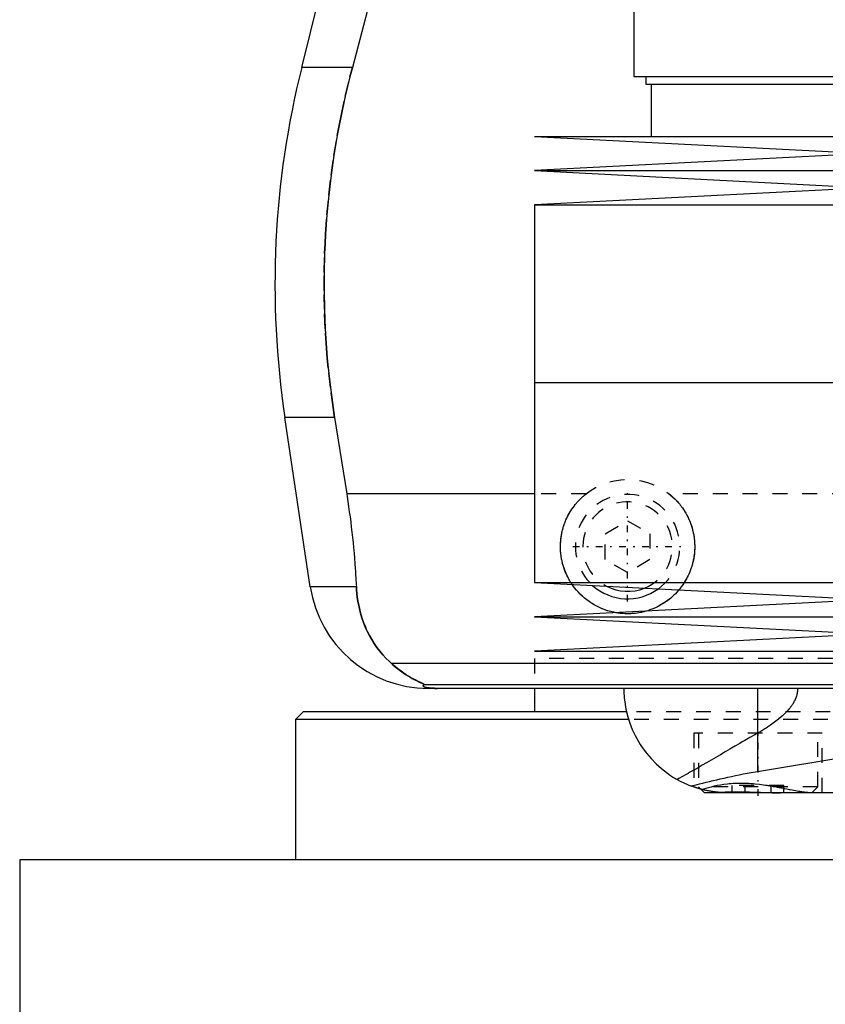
# Model space of a CAD drawing. Extents: x -90 to 90, y -319 to 827.
# Tile 3 of 11: x -80 to -25, y -21 to 45. Entities that reach past the tile are written whole.
import ezdxf

# ---------------------------------------------------------------- set-up
doc = ezdxf.new("R2010")
doc.units = 0
doc.linetypes.add('CENTER', pattern=[1.5, 0.45, -0.5, 0.05, -0.5])
doc.linetypes.add('DASHED', pattern=[2, 1, -1])
for name, color, linetype in [('AM_0', 7, 'CONTINUOUS'), ('AM_3', 7, 'DASHED'), ('AM_7', 7, 'CENTER')]:
    doc.layers.add(name, color=color, linetype=linetype)

msp = doc.modelspace()

# ---------------------------------------------------------------- linework, layer by layer
at = {"layer": 'AM_0', "color": 7, "linetype": 'CONTINUOUS'}
for p, q in [((-60.596, 41.616), (-57.893, 52.426)), ((-38.325, 50), (-38.325, 41)), ((-55.781, 46.968), (-57.2, 41.616)), ((-57.2, 41.616), (-60.596, 41.616)), ((-38.325, 41), (38.325, 41)), ((-37.525, 41), (-37.525, 40.5)), ((-37.525, 40.5), (37.525, 40.5)), ((-37.175, 40.5), (-37.175, 37)), ((-45, 37), (-22.5, 35.85)), ((-45, 37), (45, 37)), ((-22.5, 35.85), (-45, 34.7)), ((-45, 34.7), (-22.5, 33.55)), ((-45, 34.7), (45, 34.7)), ((-22.5, 33.55), (-45, 32.4)), ((-45, 32.4), (-45, 20.5)), ((-45, 32.4), (45, 32.4)), ((-45, 20.5), (45, 20.5)), ((-45, 20.5), (-45, 7.1)), ((-45, 20.5), (0, 20.5)), ((-60.021, 6.813), (-61.724, 18.159)), ((-58.394, 18.159), (-61.724, 18.159)), ((-58.394, 18.159), (-57.58, 13.032)), ((-45, 13.032), (-57.58, 13.032)), ((-56.932, 6.813), (-60.021, 6.813)), ((-45, 7.1), (-22.5, 5.95)), ((-45, 7.1), (45, 7.1)), ((-22.5, 5.95), (-45, 4.8)), ((-45, 4.8), (-22.5, 3.65)), ((-45, 4.8), (45, 4.8)), ((-22.5, 3.65), (-45, 2.5)), ((-45, 2.5), (45, 2.5)), ((-54.6, 1.693), (-21.4, 1.693)), ((-52.378, 0.254), (-22.9, 0.254)), ((-23.7, 0), (-52.11, 0)), ((-45, 0), (-45, -1.58)), ((-30.043, 0), (-30.043, -5.574)), ((-60.5, -1.58), (-61, -2.08)), ((-38.837, -1.58), (-60.5, -1.58)), ((-61, -2.08), (-61, -11.5)), ((-38.684, -2.08), (-61, -2.08)), ((-30.043, -5.574), (-23.712, -4.524)), ((-33.848, -6.752), (-33.6, -7)), ((-23.732, -7), (-33.6, -7)), ((-79.5, -11.5), (-79.5, -28.2)), ((-20.023, -11.5), (-79.5, -11.5))]:
    msp.add_line(p, q, dxfattribs=at)
for points in [[(-57.2, 41.616, 0), (-57.366, 40.978, 0), (-57.676, 39.685, 0), (-57.958, 38.376, 0), (-58.088, 37.717, 0), (-58.21, 37.055, 0), (-58.431, 35.726, 0), (-58.62, 34.395, 0), (-58.777, 33.067, 0), (-58.902, 31.746, 0), (-58.995, 30.438, 0), (-59.03, 29.791, 0), (-59.057, 29.149, 0), (-59.089, 27.883, 0), (-59.094, 26.642, 0), (-59.071, 25.384, 0), (-59.018, 24.102, 0), (-58.935, 22.799, 0), (-58.882, 22.142, 0), (-58.821, 21.482, 0), (-58.674, 20.156, 0), (-58.495, 18.825, 0), (-58.394, 18.159, 0)], [(-57.58, 13.032, 0), (-57.553, 12.861, 0), (-57.501, 12.52, 0), (-57.451, 12.18, 0), (-57.427, 12.01, 0), (-57.403, 11.84, 0), (-57.357, 11.498, 0), (-57.313, 11.155, 0), (-57.27, 10.81, 0), (-57.23, 10.464, 0), (-57.191, 10.117, 0), (-57.173, 9.943, 0), (-57.155, 9.769, 0), (-57.12, 9.42, 0), (-57.088, 9.071, 0), (-57.058, 8.723, 0), (-57.03, 8.374, 0), (-57.004, 8.026, 0), (-56.992, 7.852, 0), (-56.981, 7.678, 0), (-56.96, 7.331, 0), (-56.941, 6.985, 0), (-56.932, 6.813, 0)], [(-56.932, 6.813, 0), (-56.922, 6.646, 0), (-56.893, 6.315, 0), (-56.85, 5.988, 0), (-56.824, 5.825, 0), (-56.795, 5.664, 0), (-56.727, 5.345, 0), (-56.647, 5.031, 0), (-56.554, 4.722, 0), (-56.448, 4.418, 0), (-56.329, 4.121, 0), (-56.266, 3.975, 0), (-56.199, 3.83, 0), (-56.056, 3.547, 0), (-55.9, 3.271, 0), (-55.733, 3.003, 0), (-55.554, 2.744, 0), (-55.363, 2.494, 0), (-55.263, 2.372, 0), (-55.16, 2.253, 0), (-54.945, 2.021, 0), (-54.718, 1.8, 0), (-54.6, 1.693, 0)], [(-39.579, 5.077, 0), (-39.678, 5.097, 0), (-39.874, 5.143, 0), (-40.069, 5.198, 0), (-40.165, 5.228, 0), (-40.261, 5.261, 0), (-40.45, 5.333, 0), (-40.635, 5.414, 0), (-40.816, 5.502, 0), (-40.993, 5.599, 0), (-41.163, 5.702, 0), (-41.247, 5.756, 0), (-41.328, 5.812, 0), (-41.487, 5.928, 0), (-41.638, 6.049, 0), (-41.782, 6.175, 0), (-41.919, 6.305, 0), (-42.051, 6.441, 0), (-42.115, 6.512, 0), (-42.177, 6.584, 0), (-42.299, 6.734, 0), (-42.416, 6.89, 0), (-42.472, 6.97, 0)], [(-35.306, 6.604, 0), (-35.352, 6.55, 0), (-35.447, 6.444, 0), (-35.544, 6.343, 0), (-35.593, 6.293, 0), (-35.643, 6.245, 0), (-35.746, 6.149, 0), (-35.854, 6.056, 0), (-35.965, 5.965, 0), (-36.081, 5.877, 0), (-36.2, 5.792, 0), (-36.261, 5.751, 0), (-36.322, 5.711, 0), (-36.448, 5.633, 0), (-36.577, 5.559, 0), (-36.709, 5.49, 0), (-36.843, 5.424, 0), (-36.98, 5.363, 0), (-37.049, 5.334, 0), (-37.119, 5.306, 0), (-37.26, 5.254, 0), (-37.403, 5.206, 0), (-37.475, 5.185, 0)], [(-54.6, 1.693, 0), (-54.508, 1.609, 0), (-54.325, 1.451, 0), (-54.145, 1.305, 0), (-54.057, 1.237, 0), (-53.97, 1.172, 0), (-53.799, 1.049, 0), (-53.635, 0.938, 0), (-53.477, 0.838, 0), (-53.327, 0.748, 0), (-53.184, 0.667, 0), (-53.116, 0.63, 0), (-53.051, 0.595, 0), (-52.927, 0.531, 0), (-52.812, 0.475, 0), (-52.704, 0.424, 0), (-52.644, 0.396, 0), (-52.628, 0.389, 0), (-52.612, 0.382, 0), (-52.604, 0.378, 0), (-52.596, 0.374, 0), (-52.581, 0.367, 0), (-52.566, 0.361, 0), (-52.551, 0.354, 0), (-52.537, 0.347, 0), (-52.523, 0.341, 0), (-52.516, 0.338, 0), (-52.509, 0.335, 0), (-52.496, 0.329, 0), (-52.484, 0.323, 0), (-52.478, 0.32, 0), (-52.472, 0.317, 0), (-52.46, 0.312, 0), (-52.449, 0.307, 0), (-52.444, 0.304, 0), (-52.439, 0.302, 0), (-52.429, 0.297, 0), (-52.421, 0.292, 0), (-52.412, 0.288, 0), (-52.405, 0.284, 0), (-52.398, 0.28, 0), (-52.395, 0.278, 0), (-52.392, 0.276, 0), (-52.387, 0.272, 0), (-52.383, 0.269, 0), (-52.38, 0.266, 0), (-52.377, 0.263, 0), (-52.376, 0.261, 0), (-52.375, 0.26, 0), (-52.375, 0.259, 0), (-52.376, 0.257, 0), (-52.377, 0.255, 0), (-52.378, 0.254, 0)], [(-52.378, 0.254, 0), (-52.391, 0.247, 0), (-52.412, 0.231, 0), (-52.43, 0.216, 0), (-52.437, 0.209, 0), (-52.443, 0.201, 0), (-52.451, 0.186, 0), (-52.454, 0.171, 0), (-52.452, 0.157, 0), (-52.445, 0.142, 0), (-52.432, 0.128, 0), (-52.423, 0.121, 0), (-52.413, 0.113, 0), (-52.386, 0.099, 0), (-52.348, 0.084, 0), (-52.298, 0.069, 0), (-52.234, 0.053, 0), (-52.189, 0.045, 0), (-52.175, 0.043, 0), (-52.16, 0.04, 0), (-52.153, 0.039, 0), (-52.145, 0.038, 0), (-52.129, 0.036, 0), (-52.113, 0.033, 0), (-52.105, 0.032, 0), (-52.096, 0.031, 0), (-52.077, 0.029, 0), (-52.057, 0.026, 0), (-52.046, 0.025, 0), (-52.035, 0.024, 0), (-52.012, 0.022, 0), (-51.988, 0.019, 0), (-51.962, 0.017, 0), (-51.934, 0.015, 0), (-51.905, 0.013, 0), (-51.89, 0.012, 0), (-51.874, 0.011, 0), (-51.842, 0.009, 0), (-51.822, 0.008, 0), (-51.816, 0.007, 0), (-51.81, 0.007, 0), (-51.807, 0.007, 0), (-51.803, 0.007, 0), (-51.797, 0.007, 0), (-51.79, 0.006, 0), (-51.784, 0.006, 0), (-51.777, 0.006, 0), (-51.77, 0.005, 0), (-51.766, 0.005, 0), (-51.763, 0.005, 0), (-51.756, 0.005, 0), (-51.748, 0.004, 0), (-51.741, 0.004, 0), (-51.734, 0.004, 0), (-51.726, 0.004, 0), (-51.723, 0.004, 0), (-51.719, 0.003, 0), (-51.712, 0.003, 0), (-51.704, 0.003, 0), (-51.697, 0.003, 0), (-51.689, 0.003, 0), (-51.682, 0.002, 0), (-51.678, 0.002, 0), (-51.674, 0.002, 0), (-51.666, 0.002, 0), (-51.657, 0.002, 0), (-51.653, 0.002, 0), (-51.649, 0.002, 0), (-51.64, 0.001, 0), (-51.631, 0.001, 0), (-51.627, 0.001, 0), (-51.623, 0.001, 0), (-51.614, 0.001, 0), (-51.605, 0.001, 0), (-51.596, 0.001, 0), (-51.587, 0.001, 0), (-51.579, 0, 0), (-51.574, 0, 0), (-51.57, 0, 0), (-51.562, 0, 0), (-51.553, 0, 0), (-51.544, 0, 0), (-51.535, 0, 0), (-51.525, 0, 0), (-51.521, 0, 0), (-51.516, 0, 0), (-51.506, 0, 0), (-51.497, 0, 0), (-51.492, 0, 0)], [(-39, 0, 0), (-38.997, -0.207, 0), (-38.972, -0.625, 0), (-38.921, -1.048, 0), (-38.885, -1.261, 0), (-38.843, -1.475, 0), (-38.737, -1.901, 0), (-38.602, -2.326, 0), (-38.438, -2.747, 0), (-38.245, -3.162, 0), (-38.023, -3.567, 0), (-37.901, -3.766, 0), (-37.771, -3.962, 0), (-37.49, -4.343, 0), (-37.18, -4.708, 0), (-36.842, -5.055, 0), (-36.476, -5.382, 0), (-36.083, -5.686, 0), (-35.877, -5.829, 0), (-35.664, -5.965, 0), (-35.22, -6.216, 0), (-34.742, -6.441, 0), (-34.484, -6.545, 0)], [(-34.484, -6.545, 0), (-34.377, -6.518, 0), (-34.16, -6.464, 0), (-33.939, -6.409, 0), (-33.827, -6.381, 0), (-33.715, -6.353, 0), (-33.486, -6.296, 0), (-33.254, -6.239, 0), (-33.017, -6.181, 0), (-32.777, -6.124, 0), (-32.534, -6.066, 0), (-32.41, -6.037, 0), (-32.286, -6.009, 0), (-32.035, -5.952, 0), (-31.781, -5.897, 0), (-31.523, -5.842, 0), (-31.261, -5.789, 0), (-30.996, -5.738, 0), (-30.862, -5.713, 0), (-30.728, -5.688, 0), (-30.456, -5.641, 0), (-30.182, -5.595, 0), (-30.043, -5.574, 0)], [(-32.725, -6.962, 0), (-32.775, -6.957, 0), (-32.874, -6.945, 0), (-32.973, -6.932, 0), (-33.022, -6.925, 0), (-33.072, -6.917, 0), (-33.171, -6.901, 0), (-33.269, -6.884, 0), (-33.368, -6.865, 0), (-33.466, -6.845, 0), (-33.564, -6.823, 0), (-33.613, -6.812, 0), (-33.662, -6.8, 0), (-33.76, -6.775, 0), (-33.857, -6.749, 0), (-33.954, -6.722, 0), (-34.051, -6.693, 0), (-34.148, -6.662, 0), (-34.196, -6.647, 0), (-34.244, -6.63, 0), (-34.34, -6.597, 0), (-34.436, -6.562, 0), (-34.484, -6.545, 0)], [(-33.85, -6.751, 0), (-33.875, -6.744, 0), (-33.922, -6.731, 0), (-33.966, -6.718, 0), (-33.987, -6.712, 0), (-34.008, -6.706, 0), (-34.047, -6.694, 0), (-34.083, -6.683, 0), (-34.117, -6.672, 0), (-34.148, -6.662, 0), (-34.176, -6.653, 0), (-34.189, -6.649, 0), (-34.201, -6.645, 0), (-34.223, -6.638, 0), (-34.242, -6.631, 0), (-34.259, -6.625, 0), (-34.273, -6.621, 0), (-34.284, -6.617, 0), (-34.288, -6.616, 0), (-34.292, -6.614, 0), (-34.297, -6.612, 0), (-34.3, -6.611, 0), (-34.3, -6.611, 0)], [(-32.725, -6.962, 0), (-32.627, -6.958, 0), (-32.425, -6.95, 0), (-32.215, -6.944, 0), (-32.107, -6.941, 0), (-31.997, -6.938, 0), (-31.773, -6.935, 0), (-31.542, -6.933, 0), (-31.306, -6.933, 0), (-31.066, -6.935, 0), (-30.823, -6.939, 0), (-30.701, -6.942, 0), (-30.578, -6.944, 0), (-30.33, -6.951, 0), (-30.081, -6.959, 0), (-29.831, -6.968, 0), (-29.582, -6.976, 0), (-29.335, -6.984, 0), (-29.213, -6.988, 0), (-29.091, -6.991, 0), (-28.849, -6.997, 0), (-28.611, -7, 0), (-28.494, -7, 0)], [(-32, -7, 0), (-32.022, -7, 0), (-32.065, -7, 0), (-32.107, -6.999, 0), (-32.129, -6.999, 0), (-32.15, -6.998, 0), (-32.192, -6.997, 0), (-32.234, -6.996, 0), (-32.275, -6.995, 0), (-32.316, -6.993, 0), (-32.357, -6.991, 0), (-32.377, -6.99, 0), (-32.398, -6.989, 0), (-32.438, -6.986, 0), (-32.477, -6.984, 0), (-32.516, -6.981, 0), (-32.555, -6.978, 0), (-32.594, -6.975, 0), (-32.613, -6.973, 0), (-32.632, -6.971, 0), (-32.67, -6.968, 0), (-32.707, -6.964, 0), (-32.725, -6.962, 0)]]:
    msp.add_polyline3d(points, dxfattribs=at)
for centre, radius, start, end in [((-2.388, 27.062), 60, 165.96216, 188.53297), ((-52.11, 8), 8, 188.53297, 270), ((-38.75, 9.5), 3.5, 227.96727, 306.18092), ((-38.75, 9.5), 3, 241.93778, 292.21041)]:
    msp.add_arc(centre, radius, start, end, dxfattribs=at)
at = {"layer": 'AM_3', "color": 6, "linetype": 'DASHED'}
for p, q in [((-41.538, 13.032), (-45, 13.032)), ((35.962, 13.032), (-35.962, 13.032)), ((-40.25, 10.366), (-38.75, 11.232)), ((-38.75, 11.232), (-37.25, 10.366)), ((-40.25, 8.634), (-40.25, 10.366)), ((-37.25, 10.366), (-37.25, 8.634)), ((-38.75, 7.768), (-40.25, 8.634)), ((-37.25, 8.634), (-38.75, 7.768)), ((45, 2), (-45, 2)), ((-45, 2), (-45, 0)), ((45, 2), (-45, 2)), ((-23.7, 0), (-45, 0)), ((38.837, -1.58), (-38.837, -1.58)), ((38.684, -2.08), (-38.684, -2.08)), ((-34.3, -3), (-34.3, -6.611)), ((-25.7, -3), (-34.3, -3)), ((-34, -3), (-34, -6.6)), ((-26, -6.6), (-26, -3)), ((-25.7, -7), (-25.7, -3)), ((-31.732, -7), (-31.732, -6.5)), ((-28.268, -6.5), (-31.732, -6.5)), ((-30.866, -7), (-30.866, -6.5)), ((-29.134, -7), (-29.134, -6.5)), ((-28.268, -7), (-28.268, -6.5)), ((-34, -6.6), (-33.848, -6.752)), ((-26, -6.6), (-34, -6.6)), ((-33.722, -6.785), (-33.849, -6.751)), ((-26.4, -7), (-26, -6.6))]:
    msp.add_line(p, q, dxfattribs=at)
for points in [[(-58.394, 18.159, 0), (-58.495, 18.825, 0), (-58.674, 20.156, 0), (-58.821, 21.482, 0), (-58.882, 22.142, 0), (-58.935, 22.799, 0), (-59.018, 24.102, 0), (-59.071, 25.384, 0), (-59.094, 26.642, 0), (-59.089, 27.883, 0), (-59.057, 29.149, 0), (-59.03, 29.791, 0), (-58.995, 30.438, 0), (-58.902, 31.746, 0), (-58.777, 33.067, 0), (-58.62, 34.395, 0), (-58.431, 35.726, 0), (-58.21, 37.055, 0), (-58.088, 37.717, 0), (-57.958, 38.376, 0), (-57.676, 39.685, 0), (-57.366, 40.978, 0), (-57.2, 41.616, 0)], [(-42.472, 6.97, 0), (-42.489, 6.996, 0), (-42.523, 7.048, 0), (-42.556, 7.1, 0), (-42.573, 7.126, 0), (-42.589, 7.152, 0), (-42.621, 7.205, 0), (-42.652, 7.259, 0), (-42.683, 7.313, 0), (-42.713, 7.368, 0), (-42.742, 7.423, 0), (-42.756, 7.451, 0), (-42.771, 7.479, 0), (-42.798, 7.535, 0), (-42.825, 7.591, 0), (-42.851, 7.648, 0), (-42.877, 7.705, 0), (-42.901, 7.763, 0), (-42.913, 7.792, 0), (-42.925, 7.821, 0), (-42.948, 7.879, 0), (-42.97, 7.938, 0), (-42.981, 7.967, 0), (-42.991, 7.996, 0), (-43.012, 8.056, 0), (-43.032, 8.115, 0), (-43.041, 8.145, 0), (-43.05, 8.175, 0), (-43.068, 8.235, 0), (-43.086, 8.295, 0), (-43.102, 8.355, 0), (-43.117, 8.416, 0), (-43.132, 8.476, 0), (-43.139, 8.507, 0), (-43.146, 8.537, 0), (-43.159, 8.598, 0), (-43.171, 8.659, 0), (-43.182, 8.72, 0), (-43.192, 8.781, 0), (-43.202, 8.842, 0), (-43.206, 8.872, 0), (-43.21, 8.903, 0), (-43.218, 8.964, 0), (-43.225, 9.025, 0), (-43.231, 9.086, 0), (-43.236, 9.147, 0), (-43.24, 9.208, 0), (-43.242, 9.238, 0), (-43.244, 9.268, 0), (-43.247, 9.329, 0), (-43.249, 9.389, 0), (-43.25, 9.449, 0), (-43.25, 9.509, 0), (-43.249, 9.569, 0), (-43.249, 9.599, 0), (-43.248, 9.629, 0), (-43.246, 9.69, 0), (-43.243, 9.751, 0), (-43.239, 9.812, 0), (-43.235, 9.873, 0), (-43.229, 9.934, 0), (-43.226, 9.965, 0), (-43.223, 9.996, 0), (-43.215, 10.058, 0), (-43.207, 10.119, 0), (-43.203, 10.15, 0), (-43.198, 10.181, 0), (-43.188, 10.243, 0), (-43.177, 10.305, 0), (-43.172, 10.336, 0), (-43.166, 10.367, 0), (-43.153, 10.429, 0), (-43.14, 10.491, 0), (-43.125, 10.553, 0), (-43.11, 10.614, 0), (-43.094, 10.676, 0), (-43.085, 10.707, 0), (-43.077, 10.737, 0), (-43.059, 10.799, 0), (-43.04, 10.86, 0), (-43.02, 10.921, 0), (-42.999, 10.981, 0), (-42.978, 11.042, 0), (-42.967, 11.072, 0), (-42.955, 11.102, 0), (-42.932, 11.161, 0), (-42.908, 11.221, 0), (-42.883, 11.28, 0), (-42.857, 11.339, 0), (-42.83, 11.397, 0), (-42.817, 11.426, 0), (-42.803, 11.455, 0), (-42.775, 11.513, 0), (-42.745, 11.57, 0), (-42.716, 11.627, 0), (-42.685, 11.683, 0), (-42.653, 11.739, 0), (-42.637, 11.767, 0), (-42.621, 11.794, 0), (-42.588, 11.849, 0), (-42.554, 11.903, 0), (-42.52, 11.957, 0), (-42.485, 12.01, 0), (-42.449, 12.062, 0), (-42.431, 12.088, 0), (-42.413, 12.114, 0), (-42.376, 12.165, 0), (-42.338, 12.216, 0), (-42.319, 12.241, 0), (-42.3, 12.266, 0), (-42.261, 12.315, 0), (-42.221, 12.364, 0), (-42.201, 12.388, 0), (-42.181, 12.411, 0), (-42.141, 12.459, 0), (-42.1, 12.505, 0), (-42.058, 12.551, 0), (-42.016, 12.595, 0), (-41.974, 12.639, 0), (-41.953, 12.661, 0), (-41.931, 12.683, 0), (-41.888, 12.726, 0), (-41.844, 12.768, 0), (-41.799, 12.81, 0), (-41.753, 12.851, 0), (-41.707, 12.892, 0), (-41.683, 12.913, 0), (-41.659, 12.933, 0), (-41.612, 12.973, 0), (-41.563, 13.012, 0), (-41.538, 13.032, 0)], [(-35.962, 13.032, 0), (-35.935, 13.011, 0), (-35.883, 12.969, 0), (-35.832, 12.926, 0), (-35.807, 12.904, 0), (-35.782, 12.882, 0), (-35.733, 12.838, 0), (-35.684, 12.794, 0), (-35.636, 12.749, 0), (-35.589, 12.703, 0), (-35.543, 12.657, 0), (-35.521, 12.634, 0), (-35.498, 12.61, 0), (-35.453, 12.563, 0), (-35.409, 12.514, 0), (-35.365, 12.465, 0), (-35.321, 12.414, 0), (-35.278, 12.363, 0), (-35.257, 12.337, 0), (-35.236, 12.311, 0), (-35.195, 12.259, 0), (-35.154, 12.205, 0), (-35.134, 12.178, 0), (-35.114, 12.151, 0), (-35.074, 12.096, 0), (-35.035, 12.04, 0), (-35.016, 12.012, 0), (-34.997, 11.984, 0), (-34.96, 11.927, 0), (-34.924, 11.869, 0), (-34.888, 11.81, 0), (-34.854, 11.752, 0), (-34.82, 11.692, 0), (-34.803, 11.662, 0), (-34.787, 11.632, 0), (-34.755, 11.571, 0), (-34.724, 11.51, 0), (-34.694, 11.448, 0), (-34.664, 11.386, 0), (-34.636, 11.323, 0), (-34.622, 11.292, 0), (-34.609, 11.26, 0), (-34.582, 11.197, 0), (-34.557, 11.133, 0), (-34.532, 11.069, 0), (-34.509, 11.005, 0), (-34.487, 10.94, 0), (-34.476, 10.907, 0), (-34.465, 10.875, 0), (-34.445, 10.809, 0), (-34.425, 10.744, 0), (-34.407, 10.678, 0), (-34.39, 10.612, 0), (-34.373, 10.546, 0), (-34.366, 10.513, 0), (-34.358, 10.48, 0), (-34.344, 10.414, 0), (-34.331, 10.348, 0), (-34.318, 10.282, 0), (-34.307, 10.215, 0), (-34.297, 10.149, 0), (-34.292, 10.116, 0), (-34.288, 10.083, 0), (-34.28, 10.017, 0), (-34.273, 9.951, 0), (-34.269, 9.918, 0), (-34.267, 9.885, 0), (-34.261, 9.82, 0), (-34.257, 9.755, 0), (-34.255, 9.722, 0), (-34.254, 9.689, 0), (-34.252, 9.625, 0), (-34.25, 9.56, 0), (-34.25, 9.496, 0), (-34.251, 9.432, 0), (-34.252, 9.368, 0), (-34.253, 9.335, 0), (-34.254, 9.303, 0), (-34.258, 9.238, 0), (-34.262, 9.173, 0), (-34.267, 9.108, 0), (-34.273, 9.043, 0), (-34.28, 8.978, 0), (-34.284, 8.945, 0), (-34.289, 8.913, 0), (-34.298, 8.847, 0), (-34.308, 8.782, 0), (-34.319, 8.717, 0), (-34.331, 8.651, 0), (-34.344, 8.586, 0), (-34.351, 8.554, 0), (-34.358, 8.521, 0), (-34.373, 8.456, 0), (-34.389, 8.391, 0), (-34.406, 8.327, 0), (-34.424, 8.262, 0), (-34.442, 8.198, 0), (-34.452, 8.166, 0), (-34.462, 8.134, 0), (-34.483, 8.071, 0), (-34.505, 8.007, 0), (-34.527, 7.944, 0), (-34.551, 7.882, 0), (-34.576, 7.819, 0), (-34.588, 7.788, 0), (-34.601, 7.757, 0), (-34.628, 7.696, 0), (-34.655, 7.635, 0), (-34.669, 7.604, 0), (-34.683, 7.574, 0), (-34.712, 7.514, 0), (-34.742, 7.454, 0), (-34.757, 7.424, 0), (-34.773, 7.395, 0), (-34.804, 7.336, 0), (-34.837, 7.278, 0), (-34.87, 7.22, 0), (-34.904, 7.163, 0), (-34.939, 7.107, 0), (-34.957, 7.079, 0), (-34.975, 7.051, 0), (-35.011, 6.996, 0), (-35.048, 6.941, 0), (-35.086, 6.888, 0), (-35.124, 6.834, 0), (-35.164, 6.782, 0), (-35.183, 6.756, 0), (-35.203, 6.73, 0), (-35.244, 6.679, 0), (-35.285, 6.629, 0), (-35.306, 6.604, 0)], [(-54.6, 1.693, 0), (-54.718, 1.8, 0), (-54.945, 2.021, 0), (-55.16, 2.253, 0), (-55.263, 2.372, 0), (-55.363, 2.494, 0), (-55.554, 2.744, 0), (-55.733, 3.004, 0), (-55.901, 3.271, 0), (-56.056, 3.547, 0), (-56.199, 3.831, 0), (-56.266, 3.975, 0), (-56.33, 4.121, 0), (-56.448, 4.419, 0), (-56.554, 4.722, 0), (-56.647, 5.031, 0), (-56.727, 5.345, 0), (-56.795, 5.664, 0), (-56.824, 5.825, 0), (-56.85, 5.988, 0), (-56.893, 6.315, 0), (-56.922, 6.646, 0), (-56.932, 6.813, 0)], [(-37.475, 5.185, 0), (-37.532, 5.168, 0), (-37.649, 5.137, 0), (-37.765, 5.109, 0), (-37.824, 5.096, 0), (-37.883, 5.084, 0), (-38, 5.063, 0), (-38.118, 5.045, 0), (-38.236, 5.029, 0), (-38.353, 5.018, 0), (-38.47, 5.009, 0), (-38.528, 5.005, 0), (-38.587, 5.003, 0), (-38.702, 5, 0), (-38.818, 5.001, 0), (-38.934, 5.004, 0), (-39.05, 5.01, 0), (-39.167, 5.019, 0), (-39.226, 5.025, 0), (-39.285, 5.032, 0), (-39.402, 5.048, 0), (-39.52, 5.066, 0), (-39.579, 5.077, 0)], [(-52.378, 0.254, 0), (-52.377, 0.255, 0), (-52.376, 0.256, 0), (-52.375, 0.258, 0), (-52.375, 0.259, 0), (-52.376, 0.26, 0), (-52.377, 0.263, 0), (-52.379, 0.265, 0), (-52.381, 0.268, 0), (-52.385, 0.271, 0), (-52.389, 0.274, 0), (-52.391, 0.275, 0), (-52.394, 0.277, 0), (-52.4, 0.281, 0), (-52.406, 0.284, 0), (-52.413, 0.288, 0), (-52.421, 0.292, 0), (-52.429, 0.296, 0), (-52.433, 0.299, 0), (-52.438, 0.301, 0), (-52.447, 0.306, 0), (-52.457, 0.31, 0), (-52.462, 0.313, 0), (-52.468, 0.315, 0), (-52.479, 0.321, 0), (-52.49, 0.326, 0), (-52.496, 0.329, 0), (-52.502, 0.331, 0), (-52.514, 0.337, 0), (-52.527, 0.343, 0), (-52.54, 0.349, 0), (-52.553, 0.355, 0), (-52.567, 0.361, 0), (-52.574, 0.364, 0), (-52.581, 0.368, 0), (-52.595, 0.374, 0), (-52.61, 0.381, 0), (-52.663, 0.405, 0), (-52.763, 0.452, 0), (-52.876, 0.506, 0), (-52.999, 0.568, 0), (-53.064, 0.602, 0), (-53.132, 0.638, 0), (-53.273, 0.717, 0), (-53.426, 0.807, 0), (-53.588, 0.908, 0), (-53.758, 1.021, 0), (-53.936, 1.147, 0), (-54.027, 1.214, 0), (-54.12, 1.286, 0), (-54.309, 1.438, 0), (-54.502, 1.605, 0), (-54.6, 1.693, 0)], [(-51.492, 0, 0), (-51.497, 0, 0), (-51.506, 0, 0), (-51.516, 0, 0), (-51.521, 0, 0), (-51.525, 0, 0), (-51.535, 0, 0), (-51.544, 0, 0), (-51.553, 0, 0), (-51.562, 0, 0), (-51.57, 0, 0), (-51.574, 0, 0), (-51.579, 0, 0), (-51.587, 0.001, 0), (-51.596, 0.001, 0), (-51.605, 0.001, 0), (-51.614, 0.001, 0), (-51.623, 0.001, 0), (-51.627, 0.001, 0), (-51.631, 0.001, 0), (-51.64, 0.001, 0), (-51.649, 0.002, 0), (-51.653, 0.002, 0), (-51.657, 0.002, 0), (-51.666, 0.002, 0), (-51.674, 0.002, 0), (-51.678, 0.002, 0), (-51.682, 0.002, 0), (-51.689, 0.003, 0), (-51.697, 0.003, 0), (-51.704, 0.003, 0), (-51.712, 0.003, 0), (-51.719, 0.003, 0), (-51.723, 0.004, 0), (-51.726, 0.004, 0), (-51.734, 0.004, 0), (-51.741, 0.004, 0), (-51.748, 0.004, 0), (-51.756, 0.005, 0), (-51.763, 0.005, 0), (-51.766, 0.005, 0), (-51.77, 0.005, 0), (-51.777, 0.006, 0), (-51.784, 0.006, 0), (-51.79, 0.006, 0), (-51.797, 0.007, 0), (-51.803, 0.007, 0), (-51.807, 0.007, 0), (-51.81, 0.007, 0), (-51.816, 0.007, 0), (-51.822, 0.008, 0), (-51.842, 0.009, 0), (-51.874, 0.011, 0), (-51.89, 0.012, 0), (-51.905, 0.013, 0), (-51.934, 0.015, 0), (-51.962, 0.017, 0), (-51.988, 0.019, 0), (-52.012, 0.022, 0), (-52.035, 0.024, 0), (-52.046, 0.025, 0), (-52.057, 0.026, 0), (-52.077, 0.029, 0), (-52.096, 0.031, 0), (-52.105, 0.032, 0), (-52.113, 0.033, 0), (-52.129, 0.036, 0), (-52.145, 0.038, 0), (-52.153, 0.039, 0), (-52.16, 0.04, 0), (-52.175, 0.043, 0), (-52.189, 0.045, 0), (-52.234, 0.053, 0), (-52.298, 0.069, 0), (-52.348, 0.084, 0), (-52.386, 0.099, 0), (-52.413, 0.113, 0), (-52.423, 0.121, 0), (-52.432, 0.128, 0), (-52.445, 0.142, 0), (-52.452, 0.157, 0), (-52.454, 0.171, 0), (-52.451, 0.186, 0), (-52.443, 0.201, 0), (-52.437, 0.209, 0), (-52.43, 0.216, 0), (-52.412, 0.231, 0), (-52.391, 0.247, 0), (-52.378, 0.254, 0)], [(-27.35, 0, 0), (-27.35, -0.02, 0), (-27.351, -0.061, 0), (-27.353, -0.101, 0), (-27.355, -0.122, 0), (-27.356, -0.142, 0), (-27.36, -0.182, 0), (-27.365, -0.222, 0), (-27.371, -0.261, 0), (-27.378, -0.301, 0), (-27.385, -0.34, 0), (-27.389, -0.36, 0), (-27.394, -0.379, 0), (-27.403, -0.418, 0), (-27.413, -0.457, 0), (-27.424, -0.496, 0), (-27.436, -0.534, 0), (-27.449, -0.572, 0), (-27.456, -0.591, 0), (-27.462, -0.61, 0), (-27.477, -0.648, 0), (-27.492, -0.685, 0), (-27.499, -0.704, 0), (-27.507, -0.722, 0), (-27.524, -0.759, 0), (-27.541, -0.795, 0), (-27.549, -0.813, 0), (-27.558, -0.831, 0), (-27.576, -0.867, 0), (-27.595, -0.902, 0), (-27.615, -0.937, 0), (-27.634, -0.971, 0), (-27.655, -1.006, 0), (-27.665, -1.023, 0), (-27.676, -1.04, 0), (-27.697, -1.073, 0), (-27.719, -1.106, 0), (-27.741, -1.139, 0), (-27.763, -1.171, 0), (-27.786, -1.204, 0), (-27.798, -1.219, 0), (-27.809, -1.235, 0), (-27.833, -1.267, 0), (-27.857, -1.298, 0), (-27.943, -1.405, 0), (-28.102, -1.582, 0), (-28.27, -1.751, 0), (-28.357, -1.832, 0), (-28.445, -1.911, 0), (-28.623, -2.061, 0), (-28.802, -2.203, 0), (-28.986, -2.339, 0), (-29.173, -2.471, 0), (-29.365, -2.598, 0), (-29.461, -2.66, 0), (-29.558, -2.721, 0), (-29.752, -2.839, 0), (-29.946, -2.952, 0), (-30.043, -3.007, 0)], [(-30.043, -3.007, 0), (-30.216, -3.105, 0), (-30.558, -3.3, 0), (-30.897, -3.496, 0), (-31.065, -3.593, 0), (-31.232, -3.69, 0), (-31.563, -3.883, 0), (-31.889, -4.075, 0), (-32.212, -4.264, 0), (-32.529, -4.451, 0), (-32.842, -4.634, 0), (-32.996, -4.725, 0), (-33.149, -4.814, 0), (-33.449, -4.989, 0), (-33.741, -5.158, 0), (-34.024, -5.32, 0), (-34.299, -5.477, 0), (-34.567, -5.627, 0), (-34.697, -5.699, 0), (-34.825, -5.77, 0), (-35.076, -5.906, 0), (-35.319, -6.036, 0), (-35.437, -6.098, 0)], [(-29.499, -6.5, 0), (-29.637, -6.48, 0), (-29.914, -6.445, 0), (-30.192, -6.415, 0), (-30.331, -6.403, 0), (-30.469, -6.392, 0), (-30.631, -6.382, 0), (-30.677, -6.38, 0), (-30.723, -6.378, 0), (-30.746, -6.377, 0), (-30.769, -6.376, 0), (-30.815, -6.374, 0), (-30.86, -6.372, 0), (-30.906, -6.371, 0), (-30.952, -6.37, 0), (-30.997, -6.369, 0), (-31.02, -6.369, 0), (-31.043, -6.368, 0), (-31.088, -6.368, 0), (-31.134, -6.368, 0), (-31.179, -6.368, 0), (-31.223, -6.368, 0), (-31.268, -6.368, 0), (-31.29, -6.369, 0), (-31.313, -6.369, 0), (-31.357, -6.37, 0), (-31.401, -6.371, 0), (-31.445, -6.372, 0), (-31.489, -6.374, 0), (-31.532, -6.376, 0), (-31.554, -6.377, 0), (-31.576, -6.378, 0), (-31.619, -6.38, 0), (-31.662, -6.382, 0), (-31.81, -6.392, 0), (-31.935, -6.403, 0), (-32.058, -6.415, 0), (-32.298, -6.445, 0), (-32.528, -6.48, 0), (-32.747, -6.521, 0), (-32.954, -6.565, 0), (-33.149, -6.613, 0), (-33.241, -6.637, 0), (-33.33, -6.662, 0), (-33.497, -6.712, 0), (-33.651, -6.761, 0), (-33.722, -6.785, 0)], [(-28.268, -6.718, 0), (-28.3, -6.712, 0), (-28.366, -6.699, 0), (-28.432, -6.686, 0), (-28.465, -6.68, 0), (-28.498, -6.674, 0), (-28.565, -6.661, 0), (-28.632, -6.648, 0), (-28.7, -6.635, 0), (-28.767, -6.623, 0), (-28.836, -6.61, 0), (-28.87, -6.604, 0), (-28.904, -6.598, 0), (-28.973, -6.586, 0), (-29.042, -6.573, 0), (-29.112, -6.562, 0), (-29.182, -6.55, 0), (-29.252, -6.538, 0), (-29.287, -6.533, 0), (-29.322, -6.527, 0), (-29.393, -6.516, 0), (-29.464, -6.505, 0), (-29.499, -6.5, 0)], [(-32.725, -6.962, 0), (-32.764, -6.958, 0), (-32.84, -6.949, 0), (-32.914, -6.94, 0), (-32.95, -6.935, 0), (-32.986, -6.93, 0), (-33.055, -6.92, 0), (-33.124, -6.909, 0), (-33.192, -6.898, 0), (-33.258, -6.886, 0), (-33.322, -6.874, 0), (-33.354, -6.868, 0), (-33.386, -6.862, 0), (-33.447, -6.849, 0), (-33.507, -6.836, 0), (-33.565, -6.823, 0), (-33.621, -6.81, 0), (-33.676, -6.796, 0), (-33.702, -6.79, 0), (-33.728, -6.783, 0), (-33.779, -6.77, 0), (-33.827, -6.757, 0), (-33.85, -6.751, 0)], [(-26.412, -7, 0), (-26.45, -7, 0), (-26.53, -6.997, 0), (-26.613, -6.993, 0), (-26.656, -6.99, 0), (-26.7, -6.986, 0), (-26.79, -6.977, 0), (-26.883, -6.966, 0), (-26.979, -6.954, 0), (-27.078, -6.939, 0), (-27.179, -6.923, 0), (-27.231, -6.915, 0), (-27.284, -6.906, 0), (-27.391, -6.888, 0), (-27.5, -6.868, 0), (-27.612, -6.847, 0), (-27.727, -6.825, 0), (-27.844, -6.802, 0), (-27.903, -6.791, 0), (-27.963, -6.779, 0), (-28.083, -6.755, 0), (-28.206, -6.731, 0), (-28.268, -6.718, 0)]]:
    msp.add_polyline3d(points, dxfattribs=at)
msp.add_circle((-38.75, 9.5), 4.5, dxfattribs=at)
for radius, start, end in [(3.5, 306.18092, 227.96727), (3, 292.21041, 241.93778)]:
    msp.add_arc((-38.75, 9.5), radius, start, end, dxfattribs=at)
at = {"layer": 'AM_7', "color": 4, "linetype": 'CENTER'}
for p, q in [((-38.75, 5.825), (-38.75, 13.175)), ((-42.425, 9.5), (-35.075, 9.5)), ((-30, -7.2), (-30, -2.8))]:
    msp.add_line(p, q, dxfattribs=at)

doc.saveas('drawing.dxf')
